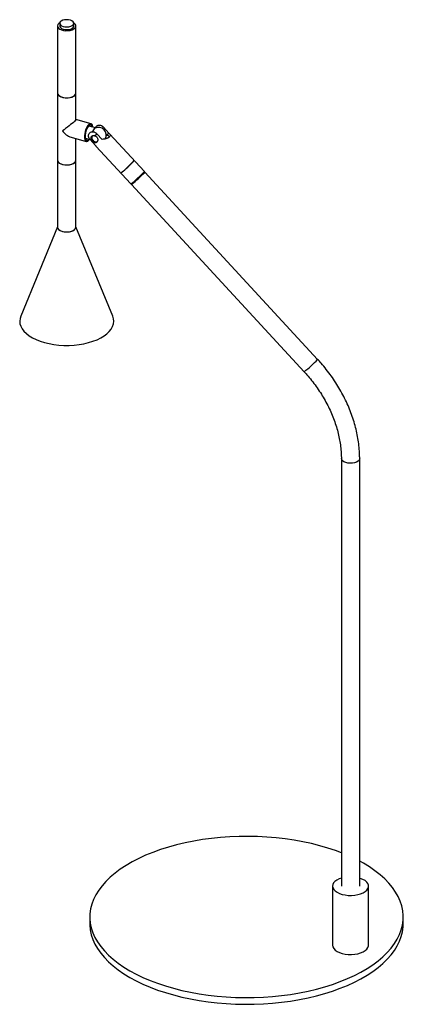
# Paper-space layout '_Trimétrica' of a CAD drawing. Header units: millimetres. Extents: x -145 to 100, y -52 to 577.
import ezdxf

# ---------------------------------------------------------------- set-up
doc = ezdxf.new("R2010")
doc.units = ezdxf.units.MM

psp = doc.layouts.new('_Trimétrica')

# ---------------------------------------------------------------- linework, layer by layer
at = {"color": 7, "linetype": 'Continuous', "lineweight": 25}
for p, q in [((-120.61, 573.47), (-120.61, 444.89)), ((-119.26, 575.18), (-119.26, 573.47)), ((-110.26, 573.47), (-110.26, 575.18)), ((-108.91, 513.61), (-108.91, 573.47)), ((-99.21, 511.02), (-108.91, 513.65)), ((-96.4, 508.33), (-100.85, 509.55)), ((-97.04, 503.3), (-95.57, 504.64)), ((-92.18, 500.97), (-95.57, 504.64)), ((-91.37, 508.74), (-87.98, 505.07)), ((-89.55, 503.68), (-87.98, 505.07)), ((-65.21, 480.48), (-87.5, 504.66)), ((-112.02, 502.37), (-102.28, 499.73)), ((-108.91, 444.89), (-108.91, 501.53)), ((-102.95, 501.83), (-99.91, 501)), ((-99.82, 500.89), (-96.43, 497.21)), ((-96.43, 497.21), (-96.04, 496.79)), ((-96.1, 496.73), (-73.81, 472.55)), ((-65.23, 479.77), (-65.21, 480.48)), ((45.36, 360.51), (-64.87, 480.11)), ((-73.81, 472.55), (-73.1, 472.52)), ((-73.47, 472.18), (36.76, 352.58)), ((-120.61, 445.21), (-144.11, 388.09)), ((-85.41, 388.09), (-108.91, 445.21)), ((60.48, 297.15), (60.48, 23.97)), ((72.18, 23.97), (72.18, 297.15)), ((54.83, 23.97), (54.83, -13.74)), ((77.83, -13.74), (77.83, 23.97)), ((-100, 4.29), (-100, 0)), ((100, 0), (100, 4.29))]:
    psp.add_line(p, q, dxfattribs=at)
at = {"color": 7, "linetype": 'Continuous', "lineweight": 25, "flags": 128}
for points in [[(-119.24, 575.41), (-119.77, 575.02), (-120.37, 574.33), (-120.61, 573.59), (-120.48, 572.83), (-119.99, 572.12), (-119.18, 571.49), (-118.09, 570.99), (-116.79, 570.64), (-115.36, 570.47), (-113.89, 570.49), (-112.48, 570.69), (-111.21, 571.07), (-110.17, 571.6), (-109.41, 572.25), (-108.99, 572.97), (-108.93, 573.73), (-109.24, 574.47), (-109.9, 575.14), (-110.28, 575.41)], [(-119.26, 573.47), (-119.2, 573.08), (-118.81, 572.46), (-118.09, 571.91), (-117.11, 571.49), (-115.93, 571.23), (-114.66, 571.15), (-113.39, 571.26), (-112.24, 571.55), (-111.29, 571.99), (-110.63, 572.55), (-110.29, 573.19), (-110.26, 573.47)], [(-114.87, 577.5), (-116.13, 577.39), (-117.28, 577.1), (-118.23, 576.66), (-118.9, 576.1), (-119.23, 575.46), (-119.2, 574.8), (-118.81, 574.17), (-118.09, 573.62), (-117.11, 573.2), (-115.93, 572.94), (-114.66, 572.86), (-113.39, 572.97), (-112.24, 573.26), (-111.29, 573.71), (-110.63, 574.27), (-110.29, 574.91), (-110.32, 575.57), (-110.71, 576.19), (-111.43, 576.74), (-112.42, 577.16), (-113.59, 577.42), (-114.87, 577.5)], [(-120.61, 530.61), (-120.48, 529.98), (-119.99, 529.26), (-119.18, 528.64), (-118.09, 528.13), (-116.79, 527.78), (-115.36, 527.61), (-113.89, 527.63), (-112.48, 527.83), (-111.21, 528.21), (-110.17, 528.74), (-109.41, 529.39), (-108.99, 530.11), (-108.91, 530.61)], [(-120.61, 530.61), (-120.55, 530.18), (-120.16, 529.45), (-119.43, 528.8), (-118.41, 528.26), (-117.16, 527.86), (-115.76, 527.64), (-114.29, 527.61), (-112.86, 527.76), (-111.54, 528.09), (-110.43, 528.58), (-109.59, 529.2)], [(-109.59, 529.2), (-109.07, 529.91), (-108.91, 530.61)], [(-108.91, 513.61), (-108.91, 513.6), (-109.04, 513.38), (-109.36, 513.02), (-109.86, 512.53), (-110.53, 511.92), (-111.35, 511.22), (-112.28, 510.45), (-113.29, 509.64), (-114.36, 508.81), (-115.44, 508), (-116.49, 507.22), (-117.49, 506.52)], [(-98.05, 508.78), (-98.1, 509.2), (-98.35, 510.12), (-98.75, 510.75), (-99.28, 511.03), (-99.9, 510.96), (-100.57, 510.54), (-101.25, 509.8), (-101.91, 508.77), (-102.48, 507.54), (-102.95, 506.16), (-103.28, 504.74), (-103.45, 503.36), (-103.45, 502.1), (-103.28, 501.05), (-102.95, 500.27), (-102.48, 499.81), (-101.91, 499.7), (-101.25, 499.95), (-100.57, 500.53), (-100.14, 501.06)], [(-98.54, 508.92), (-98.75, 509.54), (-99.15, 510.06), (-99.67, 510.22), (-100.27, 510.03), (-100.9, 509.49), (-101.52, 508.65), (-102.09, 507.56), (-102.55, 506.31), (-102.88, 504.99), (-103.05, 503.7), (-103.05, 502.53), (-102.88, 501.57), (-102.55, 500.9), (-102.09, 500.56), (-101.52, 500.57), (-100.9, 500.94), (-100.63, 501.2)], [(-120.61, 487.75), (-120.55, 487.32), (-120.16, 486.59), (-119.43, 485.94), (-118.41, 485.4), (-117.16, 485), (-115.76, 484.78), (-114.29, 484.75), (-112.86, 484.9), (-111.54, 485.23), (-110.43, 485.73), (-109.59, 486.34)], [(-118.59, 485.47), (-117.37, 485.05), (-115.99, 484.8), (-114.53, 484.74), (-113.08, 484.86), (-111.74, 485.17), (-110.59, 485.64), (-109.7, 486.24), (-109.13, 486.94), (-108.91, 487.68), (-108.91, 487.75)], [(-109.59, 486.34), (-109.07, 487.05), (-108.91, 487.75)], [(-65.23, 479.85), (-64.95, 480.07), (-64.87, 480.09), (-65.07, 479.86), (-65.53, 479.4), (-66.21, 478.73), (-67.08, 477.9), (-68.08, 476.96), (-69.15, 475.97), (-70.22, 474.99), (-71.23, 474.08), (-72.1, 473.3), (-72.79, 472.7), (-73.26, 472.32), (-73.46, 472.18), (-73.4, 472.29), (-73.18, 472.52)], [(-120.61, 444.89), (-120.61, 444.84), (-120.4, 444.09), (-119.84, 443.39), (-118.95, 442.79), (-117.81, 442.32), (-116.47, 442.01), (-115.03, 441.88), (-113.56, 441.94), (-112.18, 442.19), (-110.95, 442.61), (-109.97, 443.16), (-109.28, 443.83), (-108.95, 444.57), (-108.91, 444.89)], [(-118.59, 442.62), (-117.37, 442.2), (-115.99, 441.95), (-114.53, 441.88), (-113.08, 442.01), (-111.74, 442.31), (-110.59, 442.78), (-109.7, 443.38), (-109.13, 444.08), (-108.91, 444.82), (-108.91, 444.89)], [(-144.11, 388.09), (-144.57, 386.62), (-144.76, 384.95), (-144.6, 383.28), (-144.09, 381.63), (-143.23, 380.02), (-142.04, 378.46), (-140.53, 376.98), (-138.72, 375.59), (-136.63, 374.31), (-134.28, 373.16), (-131.7, 372.14), (-128.92, 371.27), (-125.98, 370.56), (-122.91, 370.02), (-119.74, 369.65), (-116.51, 369.47), (-113.26, 369.46), (-110.03, 369.63), (-106.85, 369.99), (-103.77, 370.51), (-100.82, 371.21), (-98.03, 372.07), (-95.43, 373.07), (-93.07, 374.22), (-90.95, 375.49), (-89.12, 376.87), (-87.59, 378.35), (-86.37, 379.9), (-85.49, 381.51), (-84.95, 383.16), (-84.76, 384.83), (-84.92, 386.5), (-85.41, 388.09)], [(60.48, 45.3), (56.8, 46.67), (51.83, 48.33), (46.67, 49.84), (41.35, 51.18), (35.88, 52.36), (30.29, 53.37), (24.59, 54.21), (18.8, 54.87), (12.95, 55.36), (7.06, 55.66), (1.13, 55.79), (-4.79, 55.73), (-10.7, 55.49), (-16.57, 55.08), (-22.38, 54.48), (-28.12, 53.71), (-33.75, 52.77), (-39.27, 51.65), (-44.65, 50.37), (-49.87, 48.93), (-54.92, 47.33), (-59.77, 45.58), (-64.42, 43.68), (-68.84, 41.64), (-73.01, 39.48), (-76.93, 37.19), (-80.58, 34.78), (-83.95, 32.27), (-87.02, 29.66), (-89.79, 26.96), (-92.24, 24.18), (-94.36, 21.33), (-96.16, 18.42), (-97.62, 15.47), (-98.73, 12.47), (-99.5, 9.44), (-99.92, 6.4), (-99.98, 3.34), (-99.7, 0.29), (-99.07, -2.74), (-98.08, -5.75), (-96.76, -8.73), (-95.09, -11.65), (-93.09, -14.53), (-90.76, -17.34), (-88.12, -20.07), (-85.16, -22.71), (-81.91, -25.26), (-78.36, -27.71), (-74.54, -30.04), (-70.46, -32.26), (-66.14, -34.34), (-61.58, -36.29), (-56.8, -38.1), (-51.83, -39.76), (-46.67, -41.27), (-46.67, -41.27)], [(-46.67, -41.27), (-41.35, -42.61), (-35.88, -43.79), (-30.29, -44.8), (-24.59, -45.64), (-18.8, -46.3), (-12.95, -46.78), (-7.06, -47.09), (-1.13, -47.21), (4.79, -47.16), (10.7, -46.92), (16.57, -46.51), (22.38, -45.91), (28.12, -45.14), (33.75, -44.2), (39.27, -43.08), (44.65, -41.8), (49.87, -40.36), (54.92, -38.76), (59.77, -37), (64.42, -35.11), (68.84, -33.07), (73.01, -30.91), (76.93, -28.62), (80.58, -26.21), (83.95, -23.7), (87.02, -21.09), (89.79, -18.39), (92.24, -15.61), (94.36, -12.76), (96.16, -9.85), (97.62, -6.89), (98.73, -3.9), (99.5, -0.87), (99.92, 2.18), (99.98, 5.23), (99.7, 8.28), (99.07, 11.31), (98.08, 14.32), (96.76, 17.3), (95.09, 20.23), (93.09, 23.1), (90.76, 25.91), (88.12, 28.64), (85.16, 31.28), (81.91, 33.83), (78.36, 36.28), (74.54, 38.62), (72.18, 39.93)], [(60.48, 29.07), (59.09, 28.57), (57.61, 27.83), (56.41, 26.97), (55.53, 26.01), (55, 24.98), (54.83, 23.93), (55.03, 22.87), (55.6, 21.85), (56.51, 20.89), (57.73, 20.04), (59.23, 19.31), (60.96, 18.74)], [(60.96, 18.74), (62.87, 18.33), (64.88, 18.1), (66.94, 18.06), (68.98, 18.21), (70.94, 18.55), (72.74, 19.06), (74.35, 19.73), (75.69, 20.53), (76.73, 21.45), (77.44, 22.44), (77.79, 23.49), (77.78, 24.55), (77.39, 25.6), (76.65, 26.59), (75.58, 27.49), (74.21, 28.29), (72.59, 28.94), (72.18, 29.07)], [(-100, 0), (-99.98, -0.94), (-99.7, -3.99), (-99.07, -7.03), (-98.08, -10.04), (-96.76, -13.01), (-95.09, -15.94), (-93.09, -18.81), (-90.76, -21.62), (-88.12, -24.35), (-85.16, -27), (-81.91, -29.55), (-78.36, -32), (-74.54, -34.33), (-70.46, -36.54), (-66.14, -38.63), (-61.58, -40.58), (-56.8, -42.39), (-51.83, -44.05), (-46.67, -45.55)], [(-46.67, -45.55), (-41.35, -46.89), (-35.88, -48.07), (-30.29, -49.08), (-24.59, -49.92), (-18.8, -50.58), (-12.95, -51.07), (-7.06, -51.38), (-1.13, -51.5), (4.79, -51.44), (10.7, -51.21), (16.57, -50.79), (22.38, -50.2), (28.12, -49.43), (33.75, -48.48), (39.27, -47.37), (44.65, -46.08), (49.87, -44.64), (54.92, -43.04), (59.77, -41.29), (64.42, -39.39), (68.84, -37.36), (73.01, -35.19), (76.93, -32.9), (80.58, -30.5), (83.95, -27.99), (87.02, -25.38), (89.79, -22.68), (92.24, -19.9), (94.36, -17.05), (96.16, -14.14), (97.62, -11.18), (98.73, -8.18), (99.5, -5.16), (99.92, -2.11), (100, 0)], [(54.83, -13.74), (54.83, -13.79), (55.03, -14.85), (55.6, -15.87), (56.51, -16.82), (57.73, -17.67), (59.23, -18.4), (60.96, -18.98)], [(60.96, -18.98), (62.87, -19.39), (64.88, -19.62), (66.94, -19.66), (68.98, -19.51), (70.94, -19.17), (72.74, -18.66), (74.35, -17.99), (75.69, -17.18), (76.73, -16.27), (77.44, -15.27), (77.79, -14.22), (77.83, -13.74)]]:
    psp.add_lwpolyline(points, dxfattribs=at)
at = {"color": 8, "linetype": 'Continuous', "lineweight": 25, "flags": 128}
psp.add_lwpolyline([(72.18, 297.15), (72.15, 296.82), (71.81, 296.09), (71.12, 295.42), (70.14, 294.86), (68.91, 294.45), (67.53, 294.2), (66.06, 294.14), (64.62, 294.27), (63.28, 294.58), (62.14, 295.05), (61.25, 295.65), (60.69, 296.35), (60.48, 297.1), (60.48, 297.15)], dxfattribs=at)
at = {"color": 7, "linetype": 'Continuous', "lineweight": 25}
for centre, radius, start, end in [((-108.12, 513.2), 11.51, 215.53022, 250.23658), ((-94.04, 504.49), 4.57, 125.81282, 162.18751), ((-94.55, 503.69), 5, 331.77754, 115.68973), ((-104.87, 507.74), 8.52, 306.41188, 311.01003), ((-96.08, 502.15), 2.73, 158.3107, 279.60935), ((-117.9, 488.12), 2.74, 187.83214, 255.29953), ((-131.52, 543.8), 82.21, 308.58446, 316.74527), ((-140.03, 552.96), 94.69, 310.3873, 316.23725), ((-86.41, 488.58), 10.95, 304.25247, 314.93887), ((-125.08, 536.82), 82.21, 308.58446, 316.74527), ((-125.22, 536.97), 82.89, 308.96517, 316.36456), ((-117.9, 445.27), 2.74, 187.83214, 255.29953)]:
    psp.add_arc(centre, radius, start, end, dxfattribs=at)
at = {"color": 8, "linetype": 'Continuous', "lineweight": 25}
psp.add_arc((-14.51, 416.84), 82.2, 308.58396, 316.74578, dxfattribs=at)
at = {"color": 7, "linetype": 'Continuous', "lineweight": 25}
for points, knots in [([(-91.37, 508.74), (-91.44, 508.82), (-91.77, 509.16), (-92.46, 509.64), (-93.44, 510), (-94.43, 510.04), (-95.24, 509.8), (-95.93, 509.31), (-96.37, 508.85), (-96.45, 508.42), (-96.46, 508.35)], [0, 0, 0, 0, 0.046256, 0.195327, 0.345616, 0.501822, 0.669414, 0.778339, 0.966237, 1, 1, 1, 1]), ([(-99.82, 500.89), (-99.98, 501.06), (-100.12, 501.25), (-100.37, 501.64), (-100.48, 501.84), (-100.66, 502.25), (-100.72, 502.46), (-100.82, 502.88), (-100.84, 503.09), (-100.85, 503.49), (-100.83, 503.69), (-100.76, 504.07), (-100.7, 504.25), (-100.49, 504.75), (-100.27, 505.05), (-99.73, 505.52), (-99.42, 505.69), (-98.88, 505.85), (-98.69, 505.89), (-98.3, 505.92), (-98.1, 505.91), (-97.69, 505.86), (-97.48, 505.82), (-97.07, 505.69), (-96.86, 505.6), (-96.46, 505.39), (-96.27, 505.26), (-95.9, 504.98), (-95.73, 504.81), (-95.57, 504.64)], [0, 0, 0, 0, 0.0625, 0.0625, 0.125, 0.125, 0.1875, 0.1875, 0.25, 0.25, 0.3125, 0.3125, 0.375, 0.375, 0.5, 0.5, 0.625, 0.625, 0.6875, 0.6875, 0.75, 0.75, 0.8125, 0.8125, 0.875, 0.875, 0.9375, 0.9375, 1, 1, 1, 1]), ([(-97.04, 503.3), (-97.23, 503.33), (-97.41, 503.35), (-97.76, 503.35), (-97.94, 503.33), (-98.26, 503.26), (-98.42, 503.21), (-98.7, 503.08), (-98.82, 503), (-99.04, 502.81), (-99.13, 502.7), (-99.27, 502.46), (-99.33, 502.33), (-99.39, 502.05), (-99.4, 501.91), (-99.37, 501.62), (-99.34, 501.46), (-99.28, 501.32)], [0, 0, 0, 0, 0.125, 0.125, 0.25, 0.25, 0.375, 0.375, 0.5, 0.5, 0.625, 0.625, 0.75, 0.75, 0.875, 0.875, 1, 1, 1, 1]), ([(-97.04, 503.3), (-96.81, 503.26), (-96.59, 503.19), (-96.27, 503.05), (-96.17, 502.99), (-95.97, 502.86), (-95.87, 502.79), (-95.7, 502.64), (-95.61, 502.55), (-95.46, 502.37), (-95.39, 502.28), (-95.21, 501.98), (-95.11, 501.76), (-94.99, 501.32), (-94.96, 501.09), (-94.95, 500.75), (-94.95, 500.64), (-94.98, 500.42), (-95, 500.31), (-95.07, 499.99), (-95.14, 499.8), (-95.34, 499.45), (-95.45, 499.31), (-95.65, 499.13), (-95.73, 499.08), (-95.87, 498.99), (-95.95, 498.95), (-96.11, 498.9), (-96.19, 498.88), (-96.36, 498.86), (-96.44, 498.86), (-96.7, 498.88), (-96.88, 498.93), (-97.24, 499.07), (-97.42, 499.17), (-97.78, 499.41), (-97.95, 499.55), (-98.3, 499.86), (-98.46, 500.03), (-98.91, 500.57), (-99.15, 500.95), (-99.28, 501.32)], [0, 0, 0, 0, 0.0625, 0.0625, 0.09375, 0.09375, 0.125, 0.125, 0.15625, 0.15625, 0.1875, 0.1875, 0.25, 0.25, 0.3125, 0.3125, 0.34375, 0.34375, 0.375, 0.375, 0.4375, 0.4375, 0.5, 0.5, 0.53125, 0.53125, 0.5625, 0.5625, 0.59375, 0.59375, 0.625, 0.625, 0.6875, 0.6875, 0.75, 0.75, 0.8125, 0.8125, 0.875, 0.875, 1, 1, 1, 1]), ([(-87.98, 505.07), (-87.74, 504.9), (-87.54, 504.73), (-87.31, 504.44), (-87.24, 504.34), (-87.13, 504.14), (-87.08, 504.04), (-87.03, 503.82), (-87.02, 503.71), (-87.02, 503.49), (-87.04, 503.38), (-87.16, 503.05), (-87.3, 502.83), (-87.63, 502.5), (-87.76, 502.4), (-88.04, 502.2), (-88.19, 502.11), (-88.53, 501.93), (-88.71, 501.84), (-89.09, 501.68), (-89.29, 501.61), (-89.71, 501.47), (-89.92, 501.41), (-90.36, 501.3), (-90.58, 501.24), (-91.25, 501.1), (-91.71, 501.03), (-92.18, 500.97)], [0, 0, 0, 0, 0.125, 0.125, 0.1875, 0.1875, 0.25, 0.25, 0.3125, 0.3125, 0.375, 0.375, 0.5, 0.5, 0.5625, 0.5625, 0.625, 0.625, 0.6875, 0.6875, 0.75, 0.75, 0.8125, 0.8125, 0.875, 0.875, 1, 1, 1, 1]), ([(-89.56, 503.67), (-89.24, 503.72), (-88.61, 503.82), (-87.92, 503.39), (-87.66, 502.83), (-87.94, 502.4), (-88.03, 502.25)], [0, 0, 0, 0, 0.2666687, 0.5309879, 0.8407914, 1, 1, 1, 1]), ([(72.18, 297.15), (72.17, 297.97), (72.15, 300.32), (71.89, 304.23), (71.31, 308.88), (70.44, 313.56), (69.3, 318.25), (67.89, 322.93), (66.21, 327.59), (64.26, 332.21), (62.06, 336.76), (59.62, 341.24), (56.94, 345.63), (54.04, 349.91), (50.91, 354.06), (48, 357.59), (46.1, 359.7), (45.36, 360.51)], [0, 0, 0, 0, 0.038098, 0.108402, 0.178766, 0.249214, 0.319727, 0.390287, 0.460881, 0.531497, 0.602127, 0.672763, 0.743401, 0.81404, 0.884678, 0.955318, 1, 1, 1, 1]), ([(36.76, 352.58), (37.31, 351.97), (38.95, 350.16), (41.54, 347.05), (44.43, 343.23), (47.11, 339.29), (49.57, 335.25), (51.8, 331.14), (53.79, 326.96), (55.53, 322.75), (57.02, 318.51), (58.26, 314.26), (59.22, 310.03), (59.93, 305.83), (60.35, 301.75), (60.48, 298.87), (60.48, 297.37), (60.48, 297.15)], [0, 0, 0, 0, 0.038003, 0.111402, 0.184798, 0.25818, 0.331547, 0.404896, 0.478228, 0.551546, 0.624855, 0.69816, 0.771471, 0.844804, 0.918178, 0.987936, 1, 1, 1, 1])]:
    psp.add_open_spline(points, degree=3, knots=knots, dxfattribs=at)

doc.saveas('drawing.dxf')
